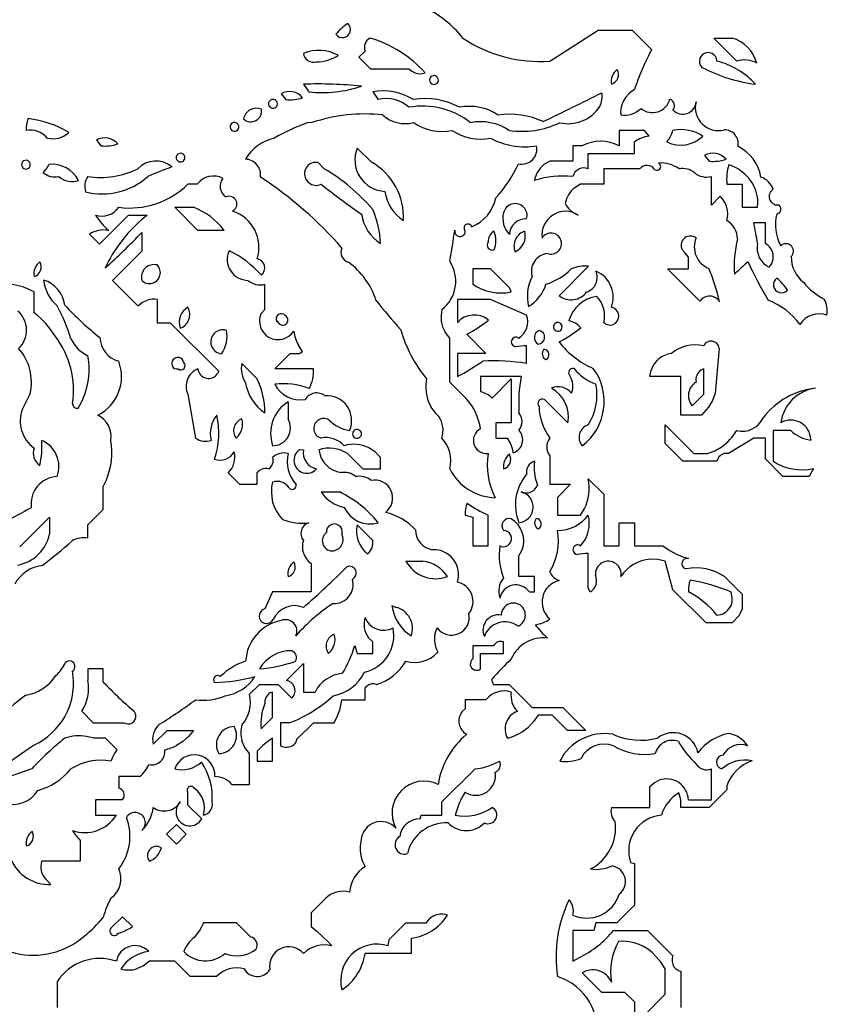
# Model space of a CAD drawing. Extents: x 0.03 to 1.4, y 0.1 to 1.71.
# Tile 6 of 7: x 0.88 to 1.4, y 0.66 to 1.3. Entities that reach past the tile are written whole.
import ezdxf

# ---------------------------------------------------------------- set-up
doc = ezdxf.new("R2010")
doc.units = 0
doc.header["$MEASUREMENT"] = 0
doc.linetypes.add('solid', pattern=[0])
doc.layers.add('1', color=7, linetype='solid')

msp = doc.modelspace()

# ---------------------------------------------------------------- linework, layer by layer
at = {"layer": '1', "color": 3, "linetype": 'solid'}
for p, q in [((1.220118, 1.270158), (1.251614, 1.290158)), ((1.251614, 1.290158), (1.273661, 1.290158)), ((1.273661, 1.290158), (1.286181, 1.277638)), ((1.326614, 1.285158), (1.338701, 1.285158)), ((1.341614, 1.270158), (1.326614, 1.285158)), ((1.100118, 1.276614), (1.096142, 1.272638)), ((1.286181, 1.277638), (1.283977, 1.273228)), ((1.096142, 1.272638), (1.103661, 1.265158)), ((1.28189, 1.26878), (1.279921, 1.264292)), ((1.283977, 1.273228), (1.28189, 1.26878)), ((1.103661, 1.265158), (1.128662, 1.265158)), ((1.128662, 1.265158), (1.130473, 1.263543)), ((1.130473, 1.263543), (1.132599, 1.26248)), ((1.060118, 1.255158), (1.063662, 1.250158)), ((1.04563, 1.248898), (1.048661, 1.245118)), ((1.105118, 1.250118), (1.108662, 1.245118)), ((1.06563, 1.230158), (1.062638, 1.230118)), ((1.265158, 1.225118), (1.265158, 1.215118)), ((1.281614, 1.225118), (1.265158, 1.225118)), ((1.284606, 1.221378), (1.281614, 1.225118)), ((0.92563, 1.218898), (0.928622, 1.215118)), ((1.275157, 1.210118), (1.275157, 1.217638)), ((1.095118, 1.213662), (1.10441, 1.204409)), ((1.235118, 1.215118), (1.235118, 1.205118)), ((1.241181, 1.215118), (1.235118, 1.215118)), ((1.245157, 1.210118), (1.275157, 1.210118)), ((1.245157, 1.200118), (1.245157, 1.210118)), ((1.067008, 1.20437), (1.06937, 1.204409)), ((1.06937, 1.204409), (1.073661, 1.200118)), ((1.220118, 1.205118), (1.216339, 1.202874)), ((1.235118, 1.205118), (1.220118, 1.205118)), ((1.320669, 1.208898), (1.323701, 1.205118)), ((1.255158, 1.200118), (1.255158, 1.190118)), ((1.278661, 1.200118), (1.255158, 1.200118)), ((1.325158, 1.176614), (1.325158, 1.195118)), ((0.991142, 1.190118), (0.985118, 1.190118)), ((1.240158, 1.190118), (1.236339, 1.187874)), ((1.255158, 1.190118), (1.240158, 1.190118)), ((1.335158, 1.190118), (1.345158, 1.190118)), ((1.345158, 1.190118), (1.345158, 1.175118)), ((1.330866, 1.182323), (1.325158, 1.176614)), ((0.976575, 1.175118), (0.988661, 1.175118)), ((0.991575, 1.160118), (0.976575, 1.175118)), ((1.345158, 1.175118), (1.355158, 1.175118)), ((0.927598, 1.151181), (0.946575, 1.170118)), ((0.946575, 1.170118), (0.958661, 1.170118)), ((0.958661, 1.170118), (0.954882, 1.166969)), ((1.360157, 1.165118), (1.352638, 1.165118)), ((1.360157, 1.151575), (1.360157, 1.165118)), ((0.955118, 1.158661), (0.955118, 1.146575)), ((1.008662, 1.160118), (0.991575, 1.160118)), ((0.921142, 1.157638), (0.927598, 1.151181)), ((0.955118, 1.146575), (0.936142, 1.127638)), ((1.306575, 1.147008), (1.305827, 1.148347)), ((1.307638, 1.145866), (1.306575, 1.147008)), ((1.310158, 1.142638), (1.307638, 1.145866)), ((1.310158, 1.135118), (1.310158, 1.142638)), ((1.376929, 1.143086), (1.376929, 1.143347)), ((1.170118, 1.135118), (1.170118, 1.125118)), ((1.181614, 1.135118), (1.170118, 1.135118)), ((1.194095, 1.122638), (1.181614, 1.135118)), ((1.245276, 1.13685), (1.226181, 1.117638)), ((1.296614, 1.135118), (1.310158, 1.135118)), ((1.317638, 1.114095), (1.296614, 1.135118)), ((0.936142, 1.127638), (0.952598, 1.111142)), ((0.885118, 1.106575), (0.885118, 1.120118)), ((1.035118, 1.108662), (1.035118, 1.125118)), ((1.195118, 1.120118), (1.194095, 1.122638)), ((0.955512, 1.113425), (0.958858, 1.114843)), ((0.965118, 1.115118), (0.965118, 1.100118)), ((1.160118, 1.115118), (1.160118, 1.100118)), ((1.181614, 1.115118), (1.160118, 1.115118)), ((1.205118, 1.105118), (1.181614, 1.115118)), ((0.952598, 1.111142), (0.955512, 1.113425)), ((1.032598, 1.106142), (1.035118, 1.108662)), ((1.042756, 1.101024), (1.04437, 1.099409)), ((1.042756, 1.100945), (1.042756, 1.101024)), ((0.965118, 1.100118), (0.973661, 1.100118)), ((0.973661, 1.100118), (1.005118, 1.068661)), ((1.256614, 1.099134), (1.255158, 1.100118)), ((1.382638, 1.099016), (1.382638, 1.099095)), ((1.155118, 1.090118), (1.152126, 1.093976)), ((1.155118, 1.061575), (1.155118, 1.090118)), ((1.166181, 1.092638), (1.178661, 1.080118)), ((1.199488, 1.090512), (1.200118, 1.090118)), ((1.059606, 1.081378), (1.05685, 1.085433)), ((1.205118, 1.073661), (1.205118, 1.085118)), ((1.330158, 1.083661), (1.327638, 1.054095)), ((1.041575, 1.070118), (1.051575, 1.080118)), ((1.051575, 1.080118), (1.057598, 1.080118)), ((1.057598, 1.080118), (1.059606, 1.081378)), ((1.160118, 1.080118), (1.160118, 1.065118)), ((1.178661, 1.080118), (1.160118, 1.080118)), ((1.020118, 1.073661), (1.030118, 1.063662)), ((1.066575, 1.070118), (1.041575, 1.070118)), ((1.285158, 1.065118), (1.285945, 1.069252)), ((1.320158, 1.070118), (1.318386, 1.069252)), ((1.320158, 1.053661), (1.320158, 1.070118)), ((1.005118, 1.068661), (1.004331, 1.067008)), ((1.175118, 1.065118), (1.175118, 1.055118)), ((1.201614, 1.065118), (1.175118, 1.065118)), ((1.182638, 1.051142), (1.195118, 1.063662)), ((1.195118, 1.063662), (1.195118, 1.035118)), ((1.305158, 1.065118), (1.285158, 1.065118)), ((1.305158, 1.040118), (1.305158, 1.065118)), ((1.165866, 1.050866), (1.155118, 1.061575)), ((0.882598, 1.054095), (0.877598, 1.044095)), ((0.985118, 1.053661), (0.990118, 1.025118)), ((1.231851, 1.035), (1.216614, 1.050118)), ((1.312638, 1.046142), (1.320158, 1.053661)), ((1.327638, 1.054095), (1.325788, 1.049528)), ((1.050118, 1.048661), (1.050118, 1.037598)), ((1.323268, 1.045315), (1.318701, 1.040118)), ((1.325788, 1.049528), (1.323268, 1.045315)), ((1.318701, 1.040118), (1.305158, 1.040118)), ((1.185118, 1.035118), (1.185118, 1.025118)), ((1.195118, 1.035118), (1.185118, 1.035118)), ((1.295158, 1.033661), (1.313701, 1.015118)), ((1.295158, 1.021575), (1.295158, 1.033661)), ((1.185118, 1.025118), (1.192638, 1.025118)), ((1.352638, 1.025118), (1.336181, 1.015118)), ((1.360157, 1.025118), (1.352638, 1.025118)), ((1.360157, 1.011575), (1.360157, 1.025118)), ((1.365158, 1.030118), (1.365158, 1.010118)), ((1.376614, 1.030118), (1.365158, 1.030118)), ((1.389646, 1.024227), (1.389646, 1.023858)), ((1.057598, 1.017638), (1.060118, 1.017599)), ((1.106732, 1.016181), (1.102638, 1.018858)), ((1.306614, 1.010118), (1.295158, 1.021575)), ((1.327244, 1.01689), (1.331496, 1.019291)), ((1.088661, 1.015118), (1.098662, 1.005118)), ((1.110118, 1.012599), (1.106732, 1.016181)), ((1.110118, 1.005118), (1.110118, 1.012599)), ((1.220118, 1.013662), (1.220118, 0.995118)), ((1.313701, 1.015118), (1.322638, 1.015118)), ((1.322638, 1.015118), (1.327244, 1.01689)), ((1.336181, 1.015118), (1.334528, 1.015197)), ((1.371614, 1.000118), (1.360157, 1.011575)), ((1.03126, 1.003898), (1.032717, 1.004803)), ((1.098662, 1.005118), (1.110118, 1.005118)), ((1.328701, 1.010118), (1.306614, 1.010118)), ((1.391496, 1.005394), (1.388701, 1.000118)), ((1.011142, 1.002599), (1.018661, 0.995118)), ((1.030118, 1.002599), (1.03126, 1.003898)), ((1.030118, 0.995118), (1.030118, 1.002599)), ((1.245157, 0.998661), (1.255158, 0.988661)), ((1.388701, 1.000118), (1.371614, 1.000118)), ((0.930118, 0.993661), (0.932205, 0.998071)), ((0.930118, 0.978661), (0.930118, 0.993661)), ((1.018661, 0.995118), (1.030118, 0.995118)), ((1.212126, 0.994685), (1.212126, 0.994606)), ((1.220118, 0.995118), (1.233662, 0.995118)), ((1.233662, 0.995118), (1.225118, 0.986575)), ((1.071575, 0.990118), (1.083661, 0.990118)), ((1.225118, 0.986575), (1.225118, 0.975118)), ((1.255158, 0.988661), (1.255158, 0.955118)), ((1.240158, 0.975118), (1.242677, 0.979331)), ((0.875827, 0.95437), (0.895118, 0.973661)), ((0.895118, 0.973661), (0.895118, 0.962598)), ((0.920118, 0.968661), (0.930118, 0.978661)), ((1.165118, 0.975118), (1.170118, 0.973661)), ((1.170118, 0.973661), (1.170118, 0.955118)), ((1.180118, 0.955118), (1.180118, 0.975118)), ((1.225118, 0.975118), (1.240158, 0.975118)), ((0.920118, 0.960079), (0.920118, 0.968661)), ((1.095118, 0.968661), (1.105118, 0.958661)), ((1.265158, 0.970118), (1.275157, 0.970118)), ((1.265158, 0.955118), (1.265158, 0.970118)), ((1.275157, 0.970118), (1.275157, 0.955118)), ((1.085315, 0.963347), (1.085118, 0.962598)), ((1.170118, 0.955118), (1.180118, 0.955118)), ((1.188504, 0.954764), (1.187638, 0.955118)), ((1.239488, 0.955472), (1.240158, 0.955118)), ((1.255158, 0.955118), (1.265158, 0.955118)), ((1.275157, 0.955118), (1.293661, 0.955118)), ((1.293661, 0.955118), (1.297717, 0.952284)), ((1.200118, 0.948622), (1.202205, 0.952441)), ((1.200118, 0.935118), (1.200118, 0.948622)), ((1.245157, 0.927598), (1.245157, 0.950118)), ((1.297717, 0.952284), (1.302008, 0.949882)), ((1.302008, 0.949882), (1.306535, 0.947992)), ((1.306535, 0.947992), (1.310276, 0.946811)), ((1.065118, 0.943622), (1.065118, 0.925118)), ((1.126575, 0.945118), (1.137638, 0.945118)), ((1.126654, 0.945118), (1.126575, 0.945118)), ((1.290354, 0.94626), (1.285473, 0.946417)), ((1.295158, 0.945118), (1.290354, 0.94626)), ((1.300158, 0.926575), (1.295158, 0.945118)), ((1.30937, 0.946929), (1.308504, 0.946811)), ((1.310276, 0.946811), (1.30937, 0.946929)), ((1.210118, 0.935118), (1.200118, 0.935118)), ((1.210118, 0.925118), (1.210118, 0.935118)), ((1.333701, 0.935079), (1.345158, 0.923622)), ((1.09189, 0.933425), (1.09189, 0.933347)), ((1.040118, 0.925118), (1.035118, 0.914055)), ((1.065118, 0.925118), (1.040118, 0.925118)), ((1.20689, 0.925118), (1.210118, 0.925118)), ((1.246378, 0.925118), (1.245157, 0.927598)), ((1.321614, 0.905118), (1.300158, 0.926575)), ((1.345158, 0.923622), (1.345158, 0.914055)), ((1.117638, 0.916339), (1.120118, 0.915118)), ((1.033937, 0.913622), (1.032913, 0.912913)), ((1.035118, 0.914055), (1.033937, 0.913622)), ((1.343228, 0.909921), (1.338701, 0.905118)), ((1.345158, 0.914055), (1.343228, 0.909921)), ((1.338701, 0.905118), (1.321614, 0.905118)), ((1.093425, 0.890236), (1.095118, 0.885118)), ((1.105118, 0.892598), (1.102441, 0.895354)), ((1.105118, 0.885118), (1.105118, 0.892598)), ((1.170118, 0.890118), (1.170118, 0.881575)), ((1.183661, 0.890118), (1.170118, 0.890118)), ((1.190118, 0.885118), (1.190118, 0.892598)), ((1.095118, 0.885118), (1.105118, 0.885118)), ((1.175118, 0.885118), (1.190118, 0.885118)), ((1.175118, 0.875079), (1.175118, 0.885118)), ((1.049095, 0.867598), (1.060118, 0.878622)), ((1.060118, 0.878622), (1.060118, 0.860079)), ((0.920118, 0.875079), (0.920118, 0.867598)), ((0.930118, 0.875079), (0.920118, 0.875079)), ((0.930118, 0.866575), (0.930118, 0.875079)), ((1.025118, 0.858622), (1.031575, 0.865079)), ((1.031575, 0.865079), (1.043661, 0.865079)), ((1.043661, 0.865079), (1.052598, 0.856142)), ((1.183661, 0.865079), (1.193662, 0.865079)), ((1.193662, 0.865079), (1.208661, 0.850079)), ((1.040118, 0.860079), (1.038504, 0.859449)), ((1.040118, 0.843622), (1.040118, 0.860079)), ((1.060118, 0.860079), (1.067638, 0.860079)), ((1.100118, 0.862598), (1.10126, 0.863858)), ((1.100118, 0.855079), (1.100118, 0.862598)), ((1.052598, 0.856142), (1.053701, 0.85748)), ((1.083898, 0.849173), (1.085118, 0.855079)), ((1.085118, 0.855079), (1.100118, 0.855079)), ((1.165118, 0.855079), (1.165118, 0.849055)), ((1.178661, 0.855079), (1.165118, 0.855079)), ((0.916142, 0.847598), (0.923622, 0.840079)), ((1.082283, 0.844528), (1.083898, 0.849173)), ((1.165118, 0.849055), (1.163268, 0.847323)), ((1.208661, 0.850079), (1.228662, 0.850079)), ((1.212638, 0.845079), (1.209843, 0.841063)), ((1.221614, 0.845079), (1.212638, 0.845079)), ((1.231614, 0.835079), (1.221614, 0.845079)), ((1.228662, 0.850079), (1.243662, 0.835079)), ((0.923622, 0.840079), (0.943622, 0.840079)), ((0.943622, 0.840079), (0.944843, 0.839567)), ((0.944843, 0.839567), (0.946102, 0.839331)), ((1.032598, 0.836142), (1.040118, 0.843622)), ((1.045118, 0.840079), (1.045118, 0.825079)), ((1.051142, 0.840079), (1.045118, 0.840079)), ((1.055866, 0.82937), (1.066575, 0.840079)), ((1.066575, 0.840079), (1.080118, 0.840079)), ((1.080118, 0.840079), (1.082283, 0.844528)), ((0.962598, 0.826142), (0.971575, 0.835079)), ((0.971575, 0.835079), (0.988661, 0.835079)), ((0.988661, 0.835079), (0.985551, 0.83126)), ((1.243662, 0.835079), (1.231614, 0.835079)), ((0.884055, 0.825079), (0.888465, 0.827284)), ((0.924055, 0.830079), (0.919291, 0.83126)), ((0.931575, 0.830079), (0.924055, 0.830079)), ((0.939055, 0.822598), (0.931575, 0.830079)), ((0.98189, 0.827992), (0.977756, 0.825354)), ((0.985551, 0.83126), (0.98189, 0.827992)), ((1.022087, 0.823976), (1.020158, 0.828465)), ((1.040118, 0.815079), (1.040118, 0.830079)), ((0.855079, 0.805079), (0.884055, 0.825079)), ((1.025118, 0.820079), (1.022087, 0.823976)), ((1.025118, 0.800079), (1.025118, 0.820079)), ((1.030118, 0.821575), (1.030118, 0.815079)), ((1.030118, 0.815079), (1.040118, 0.815079)), ((1.181181, 0.812244), (1.187638, 0.815079)), ((1.240433, 0.816929), (1.240433, 0.81685)), ((0.883622, 0.810079), (0.855079, 0.800079)), ((1.150118, 0.788622), (1.171614, 0.810079)), ((1.171614, 0.810079), (1.176457, 0.810906)), ((1.176457, 0.810906), (1.181181, 0.812244)), ((1.325158, 0.790079), (1.325158, 0.810079)), ((0.940118, 0.805079), (0.940118, 0.797598)), ((0.953662, 0.805079), (0.940118, 0.805079)), ((1.013662, 0.800079), (1.025118, 0.800079)), ((1.285158, 0.798622), (1.287913, 0.801102)), ((1.287913, 0.801102), (1.291181, 0.802795)), ((0.984724, 0.796299), (0.984803, 0.796929)), ((0.984843, 0.795669), (0.984724, 0.796299)), ((0.984803, 0.796929), (0.985, 0.79752)), ((0.985118, 0.795079), (0.984843, 0.795669)), ((0.985, 0.79752), (0.985354, 0.798032)), ((0.985118, 0.786535), (0.985118, 0.795079)), ((1.285158, 0.785079), (1.285158, 0.798622)), ((1.305158, 0.789921), (1.303898, 0.794567)), ((1.335158, 0.796535), (1.323701, 0.785079)), ((1.335158, 0.799016), (1.335158, 0.796535)), ((0.925118, 0.790079), (0.925118, 0.780079)), ((0.942599, 0.790079), (0.925118, 0.790079)), ((1.150118, 0.780079), (1.150118, 0.788622)), ((1.305158, 0.785079), (1.305158, 0.789921)), ((1.310158, 0.790079), (1.325158, 0.790079)), ((0.994095, 0.777599), (0.985118, 0.786535)), ((1.260158, 0.785079), (1.285158, 0.785079)), ((1.323701, 0.785079), (1.305158, 0.785079)), ((0.925118, 0.780079), (0.938622, 0.780079)), ((1.135866, 0.777559), (1.136575, 0.780079)), ((1.136575, 0.780079), (1.150118, 0.780079)), ((0.977598, 0.774055), (0.971142, 0.767599)), ((0.984055, 0.767599), (0.977598, 0.774055)), ((0.915118, 0.763622), (0.915118, 0.750079)), ((0.971142, 0.767599), (0.977598, 0.761102)), ((0.977598, 0.761102), (0.984055, 0.767599)), ((0.915118, 0.750079), (0.890118, 0.750079)), ((1.272638, 0.74937), (1.275157, 0.748622)), ((1.275157, 0.748622), (1.275157, 0.721536)), ((0.892756, 0.738543), (0.896142, 0.735079)), ((1.07437, 0.725787), (1.065118, 0.716535)), ((1.275157, 0.721536), (1.263661, 0.710079)), ((0.942599, 0.714055), (0.935118, 0.706535)), ((0.949055, 0.707599), (0.942599, 0.714055)), ((1.065118, 0.716535), (1.065118, 0.707599)), ((1.140118, 0.710079), (1.14185, 0.712402)), ((0.993032, 0.70563), (0.98937, 0.700827)), ((0.995118, 0.710079), (0.993032, 0.70563)), ((1.016575, 0.710079), (0.995118, 0.710079)), ((1.025866, 0.700827), (1.016575, 0.710079)), ((1.065118, 0.707599), (1.068937, 0.704449)), ((1.068937, 0.704449), (1.072598, 0.701181)), ((1.115866, 0.699331), (1.126575, 0.710079)), ((1.126575, 0.710079), (1.140118, 0.710079)), ((1.235118, 0.705079), (1.235118, 0.685079)), ((1.248662, 0.705079), (1.235118, 0.705079)), ((1.250158, 0.710079), (1.248662, 0.705079)), ((1.263661, 0.710079), (1.250158, 0.710079)), ((1.261614, 0.705079), (1.283662, 0.705079)), ((1.283662, 0.705079), (1.300158, 0.688622)), ((1.072598, 0.701181), (1.076102, 0.697756)), ((1.076102, 0.697756), (1.078661, 0.695079)), ((1.115118, 0.695079), (1.115866, 0.699331)), ((1.130118, 0.700079), (1.130118, 0.690079)), ((0.960118, 0.685079), (0.956221, 0.682047)), ((0.976575, 0.685079), (0.960118, 0.685079)), ((0.986575, 0.675079), (0.976575, 0.685079)), ((1.130118, 0.690079), (1.100118, 0.690079)), ((1.235118, 0.685079), (1.239409, 0.68748)), ((1.29248, 0.684213), (1.289331, 0.687992)), ((1.299606, 0.686811), (1.299528, 0.684921)), ((1.299528, 0.684921), (1.299961, 0.68311)), ((1.300158, 0.688622), (1.299606, 0.686811)), ((0.956221, 0.682047), (0.951732, 0.680118)), ((1.295158, 0.680079), (1.29248, 0.684213)), ((1.295158, 0.663622), (1.295158, 0.680079)), ((1.305158, 0.678622), (1.305158, 0.655079)), ((1.003662, 0.675079), (0.986575, 0.675079)), ((1.241181, 0.677559), (1.253662, 0.665079)), ((0.900118, 0.671693), (0.900118, 0.671535)), ((0.900118, 0.671535), (0.900118, 0.655079)), ((1.253662, 0.665079), (1.268661, 0.665079)), ((1.268661, 0.665079), (1.275157, 0.658622)), ((1.281614, 0.650079), (1.295158, 0.663622)), ((1.275157, 0.658622), (1.275157, 0.641535))]:
    msp.add_line(p, q, dxfattribs=at)
for centre, radius, start, end in [((1.106698, 1.239579), 0.072954, 38.664967, 64.01547), ((1.08545, 1.290647), 0.005255, 214.92951, 409.570245), ((1.119269, 1.253407), 0.051239, 126.406502, 138.082775), ((1.10664, 1.279032), 0.006955, 118.260614, 200.337938), ((1.081958, 1.211572), 0.076631, 41.789003, 73.792821), ((1.213514, 1.359047), 0.089134, 235.992598, 274.24899), ((1.33176, 1.262403), 0.023789, 15.842381, 73.036784), ((1.07023, 1.251305), 0.025871, 60.841884, 113.00771), ((1.066753, 1.276104), 0.006702, 188.116387, 285.49757), ((1.068667, 1.295375), 0.025729, 269.725591, 303.412559), ((1.323018, 1.270041), 0.005671, 29.512264, 224.54934), ((1.322615, 1.269901), 0.006091, 2.41718, 28.799096), ((1.316334, 1.221212), 0.050484, 42.253056, 75.819813), ((1.346614, 1.253848), 0.017059, 61.912707, 107.043985), ((1.135638, 1.271149), 0.009186, 250.675729, 292.102175), ((1.269711, 1.256841), 0.0097, 126.817912, 189.992633), ((1.258334, 1.261344), 0.00645, 286.424174, 390.386927), ((1.411765, 1.207513), 0.143549, 156.700959, 162.108375), ((1.367405, 1.359529), 0.105268, 242.609593, 262.519823), ((1.069154, 0.96047), 0.294826, 84.417354, 91.756184), ((1.1449, 1.257867), 0.002837, 53.814883, 242.347543), ((1.14496, 1.25783), 0.002833, 240.919869, 415.242252), ((1.051079, 1.2391), 0.011211, 40.47971, 119.080523), ((1.072364, 1.328638), 0.078961, 263.672841, 288.819067), ((1.111946, 1.213751), 0.037002, 57.962385, 100.633483), ((0.29316, 3.147353), 2.127078, 295.708331, 296.850895), ((1.240158, 1.247067), 0.013972, 332.566938, 370.470782), ((1.283412, 1.236436), 0.017278, 118.537796, 184.241682), ((1.040272, 1.242467), 0.002816, 60.622191, 235.11373), ((1.040383, 1.242398), 0.002825, 232.451828, 423.282655), ((1.051509, 1.269307), 0.024316, 263.27527, 289.451215), ((1.113891, 1.223705), 0.02208, 48.013795, 103.699518), ((1.139309, 1.199022), 0.04674, 61.55083, 99.524425), ((1.286892, 1.248277), 0.011602, 229.842368, 346.007971), ((1.296588, 1.241202), 0.004547, -38.276127, 69.913891), ((1.306502, 1.244311), 0.008681, 223.042915, 355.682333), ((1.329565, 1.239855), 0.014902, 165.201294, 285.169892), ((1.029636, 1.230821), 0.008687, 68.397801, 167.923145), ((1.025962, 1.237684), 0.006979, 226.311392, 370.024242), ((1.099999, 1.127933), 0.107847, 83.83825, 108.583216), ((1.126279, 1.251475), 0.021966, 227.978344, 283.951127), ((1.137584, 1.19081), 0.050109, 51.670118, 100.257253), ((1.16806, 1.207397), 0.033357, 56.204544, 101.210392), ((1.19406, 1.184031), 0.051627, 65.015608, 98.292682), ((1.232101, 1.25385), 0.024358, 256.981715, 327.129759), ((1.268618, 1.250279), 0.015316, 260.844597, 314.793211), ((0.897626, 1.226214), 0.017582, 157.880314, 183.574677), ((0.872198, 1.16226), 0.071165, 59.949206, 82.620171), ((1.015277, 1.227446), 0.002833, 60.918403, 235.240444), ((1.015362, 1.227392), 0.00284, 233.212219, 422.945476), ((1.114208, 1.091158), 0.148221, 110.360721, 119.535096), ((1.150053, 1.257548), 0.033041, 235.995211, 281.383904), ((1.175202, 1.197603), 0.033167, 56.181199, 101.373456), ((1.202102, 1.281021), 0.056497, 261.408278, 295.713597), ((0.882499, 1.210832), 0.01449, 39.856053, 99.615652), ((0.897407, 1.234614), 0.014981, 255.367987, 314.113085), ((1.175072, 1.252591), 0.033087, 236.010702, 281.404286), ((1.281054, 1.230476), 0.019841, 319.67847, 344.332567), ((1.305256, 1.19904), 0.026572, 57.210293, 101.061292), ((1.333679, 1.216663), 0.008812, -12.445554, 91.39067), ((0.931079, 1.2091), 0.011211, 40.48024, 119.080998), ((0.931286, 1.240408), 0.02543, 263.988041, 289.099679), ((1.048203, 1.190837), 0.03012, 103.558556, 148.938507), ((1.203884, 1.260917), 0.046447, 241.349177, 279.580215), ((1.253173, 1.192136), 0.025919, 62.459218, 117.559512), ((1.286854, 1.201894), 0.019613, 96.580217, 126.609946), ((1.305261, 1.236146), 0.020615, 243.866249, 314.24682), ((0.980277, 1.207446), 0.002833, 60.918403, 235.240444), ((0.980337, 1.207408), 0.002837, 233.810079, 422.347138), ((1.113979, 1.205888), 0.0204, 157.601144, 267.22719), ((1.201831, 1.21313), 0.009984, 258.513672, 371.488491), ((1.326118, 1.1991), 0.011211, 40.48024, 119.080998), ((1.330503, 1.190303), 0.02715, 9.456031, 64.283227), ((0.879853, 1.202878), 0.002825, 52.451837, 243.284358), ((0.879936, 1.202826), 0.002818, 241.29583, 414.442109), ((0.964247, 1.18914), 0.016034, 49.753068, 136.595515), ((1.02216, 1.196196), 0.010185, -8.08191, 88.641765), ((1.068367, 1.196948), 0.007546, 100.379616, 295.155505), ((1.08398, 1.168645), 0.041188, -2.825916, 60.264228), ((1.111664, 1.24595), 0.097931, 318.595376, 334.21245), ((1.289779, 1.201623), 0.002443, -131.827555, 68.612051), ((1.292346, 1.18412), 0.019849, 53.708212, 94.845141), ((1.326345, 1.230309), 0.02533, 264.007958, 289.129814), ((0.880931, 1.208346), 0.014796, 313.637823, 338.786918), ((0.898697, 1.206519), 0.01166, 229.612682, 282.102423), ((0.896678, 1.183417), 0.019672, 27.951234, 95.697948), ((0.928365, 1.249544), 0.055047, 261.383898, 296.118972), ((1.062734, 0.958508), 0.258365, 109.943783, 113.65876), ((1.013668, 1.096857), 0.119424, 40.025049, 59.843727), ((1.227316, 1.189195), 0.017539, 128.74673, 168.679086), ((1.242226, 1.193425), 0.007307, 66.346593, 166.604023), ((1.283294, 1.196587), 0.005824, 33.515513, 142.682734), ((1.306442, 1.188184), 0.012163, 51.011036, 101.129362), ((1.322118, 1.207242), 0.012499, 230.06371, 284.073141), ((1.367604, 1.193324), 0.032604, 163.040604, 185.642967), ((1.327524, 1.17617), 0.028109, 43.150215, 71.555534), ((0.909765, 1.205157), 0.013234, 229.338874, 288.916107), ((0.929322, 1.188629), 0.011261, 144.815228, 198.167458), ((0.929304, 1.228539), 0.044715, 256.179168, 311.708834), ((1.001644, 1.182487), 0.012982, 61.518619, 143.995974), ((1.014166, 1.18877), 0.008147, 140.996053, 237.624358), ((0.892607, 0.981246), 0.255124, 41.011652, 56.816092), ((1.228691, 1.13267), 0.062778, 84.123502, 107.208268), ((1.331055, 1.178037), 0.024279, 353.094771, 405.63388), ((1.35322, 1.182667), 0.012761, 19.136295, 71.431348), ((0.947092, 1.229197), 0.054527, 262.652018, 314.217962), ((1.440239, 1.659252), 0.596657, 231.838303, 234.997849), ((1.139499, 1.189181), 0.02676, 187.881637, 237.492754), ((1.247316, 1.174195), 0.017539, 128.74673, 168.679086), ((1.368105, 1.182138), 0.005496, 120.97825, 273.755362), ((1.011817, 1.177203), 0.005101, 296.513757, 473.252852), ((1.159915, 1.186494), 0.025757, 291.441932, 348.09664), ((1.243726, 1.184485), 0.015233, 206.710553, 250.582343), ((1.319537, 1.170788), 0.016168, 345.041841, 405.51721), ((0.929226, 1.182795), 0.013326, 252.04665, 324.823388), ((0.973, 1.133403), 0.044559, 36.838192, 69.421838), ((1.006398, 1.149003), 0.024856, 342.610485, 431.962692), ((1.055377, 1.150792), 0.054747, 0.820198, 24.69172), ((1.204497, 1.167829), 0.014869, 165.25267, 224.530687), ((1.197651, 1.169749), 0.00776, 344.21241, 526.092753), ((1.230379, 1.157142), 0.015394, 57.449582, 187.547132), ((1.367263, 1.1739), 0.003005, -85.099936, 66.428016), ((0.961849, 1.192738), 0.043137, 211.62583, 229.129402), ((1.017291, 1.095571), 0.094829, 131.156776, 155.011413), ((1.124639, 1.174224), 0.026904, 187.93035, 237.334949), ((1.204643, 1.156891), 0.010757, 87.46659, 177.28077), ((1.327384, 1.154077), 0.014751, 2.055571, 58.199463), ((1.006561, 1.093726), 0.353364, 9.422174, 11.655957), ((1.396461, 1.164017), 0.02975, 166.611769, 207.852161), ((0.930389, 1.143748), 0.016687, 78.827555, 123.652621), ((0.561772, 1.54099), 0.54854, 312.355479, 315.813832), ((0.64732, 1.233778), 0.516363, 349.549602, 351.816306), ((1.161818, 1.159561), 0.003467, 168.110517, 363.998608), ((1.167017, 1.161689), 0.002567, 40.216796, 227.291839), ((1.166948, 1.161988), 0.002442, 12.589169, 33.814675), ((1.187318, 1.153242), 0.007225, 118.255027, 184.799436), ((1.169661, 1.153504), 0.01549, 336.798896, 383.201111), ((1.206903, 1.150033), 0.010034, 107.427954, 202.5746), ((1.192782, 1.156617), 0.011511, 294.953441, 375.049355), ((1.220947, 1.151575), 0.006822, -46.649632, 148.706646), ((1.182915, 1.150675), 0.003417, 144.930098, 286.71208), ((1.311388, 1.150498), 0.005963, 50.792333, 201.146858), ((1.329, 1.149342), 0.015, 157.351549, 248.018191), ((1.408705, 1.137316), 0.068788, 165.442157, 184.787612), ((1.02425, 1.141231), 0.013594, 155.401714, 269.343565), ((0.985311, 1.090449), 0.062386, 40.713456, 64.783654), ((1.091212, 1.145859), 0.006707, 155.299732, 254.064794), ((1.220924, 1.151556), 0.006824, 250.637118, 313.59647), ((1.368696, 1.148639), 0.013853, 167.767041, 244.065943), ((1.355427, 1.142916), 0.009867, 316.953426, 421.352731), ((1.373541, 1.1466), 0.004881, -46.047756, 133.886147), ((0.894785, 1.131789), 0.00981, 127.166115, 189.805787), ((0.883247, 1.136337), 0.006494, 286.745056, 390.226684), ((1.029329, 1.135876), 0.005753, 304.626574, 442.119183), ((1.060777, 1.099868), 0.048796, 17.77374, 54.128279), ((1.1356, 1.127095), 0.023464, 308.224581, 393.712273), ((1.219913, 1.133451), 0.011734, 96.120856, 196.498443), ((1.392994, 1.082848), 0.071874, 127.843984, 137.317084), ((1.626995, 1.269894), 0.307104, 205.10288, 210.331974), ((1.398294, 1.143033), 0.021367, 179.159769, 232.062244), ((0.96307, 1.129686), 0.008211, 75.553859, 194.445582), ((0.960118, 1.132638), 0.007071, -135.000007, 44.999998), ((1.206274, 1.162361), 0.038938, 286.968868, 315.601468), ((1.243402, 1.111996), 0.024925, 85.688347, 111.92549), ((1.241032, 1.129618), 0.009981, 287.869524, 383.896738), ((1.242818, 1.116648), 0.018529, -20.636891, 66.663657), ((1.212217, 1.08759), 0.121028, 12.459399, 23.28545), ((0.885769, 1.109146), 0.019501, 7.155548, 73.404128), ((0.917701, 1.131044), 0.026557, 186.942032, 228.541446), ((1.032099, 1.137279), 0.01253, 230.300527, 283.944897), ((1.233655, 1.117312), 0.028083, 152.869824, 193.764609), ((1.370666, 1.124804), 0.005251, 125.214989, 319.272562), ((1.33342, 1.090979), 0.051221, 36.404276, 48.084347), ((0.864696, 1.083808), 0.04166, 60.644874, 82.575583), ((1.188652, 1.152785), 0.033301, 236.183051, 281.197341), ((1.192716, 1.132868), 0.026099, 301.565802, 342.727264), ((1.233917, 1.127697), 0.01269, 232.438741, 323.327092), ((1.417156, 1.152049), 0.041147, 218.952669, 242.859271), ((0.962578, 1.101586), 0.013769, 79.368318, 105.673436), ((1.384495, 1.329341), 0.350587, 217.737893, 221.850414), ((1.253595, 1.095316), 0.022006, 97.640525, 164.008852), ((1.237863, 1.104651), 0.017878, 345.314366, 404.251023), ((1.323893, 1.109922), 0.007519, 30.171924, 146.292885), ((1.34456, 1.070401), 0.047679, 36.999978, 68.635485), ((1.384973, 1.10782), 0.015423, -10.088343, 29.580596), ((0.863786, 1.095352), 0.016482, -46.752416, 48.603527), ((0.798248, 1.055653), 0.116002, 17.080536, 28.577312), ((1.049131, 1.244505), 0.195985, 222.70817, 231.807495), ((0.990465, 1.100449), 0.011049, 118.944514, 200.528425), ((0.976754, 1.105512), 0.009549, -69.369986, 28.842793), ((1.168864, 1.103745), 0.01938, 165.303709, 210.267947), ((1.259114, 1.104391), 0.005821, -115.428059, 79.66997), ((0.853666, 1.064414), 0.0526, 30.439793, 53.276978), ((1.043703, 1.101249), 0.012135, 156.222204, 326.811247), ((1.045753, 1.102578), 0.003413, 41.561213, 208.598393), ((1.046698, 1.101866), 0.003384, 226.538387, 421.605994), ((1.171076, 1.090753), 0.014415, 50.341998, 139.481711), ((1.128239, 1.166075), 0.082659, 297.323916, 309.015708), ((1.192672, 1.100934), 0.013131, 304.54707, 378.583445), ((1.230322, 1.088668), 0.012885, 39.42111, 80.533285), ((1.395258, 1.090985), 0.014959, 70.879509, 147.527954), ((1.007703, 1.087726), 0.007777, 71.904311, 263.417556), ((0.991938, 1.091174), 0.018603, -36.917709, 12.23962), ((1.07879, 1.097664), 0.025118, 186.992155, 209.138999), ((1.208583, 1.120115), 0.088738, 196.149659, 219.507906), ((1.215113, 1.090455), 0.004973, 110.322834, 240.149417), ((1.212259, 1.090693), 0.004567, 274.752064, 435.720184), ((1.225278, 1.097424), 0.002816, 60.770153, 234.962148), ((1.225366, 1.097369), 0.002823, 232.874398, 422.85973), ((1.188239, 1.161075), 0.082659, 297.323916, 309.015708), ((0.853846, 1.056375), 0.056952, 351.135353, 397.522515), ((0.929745, 1.099204), 0.022687, 204.69969, 244.89091), ((0.944359, 1.090975), 0.016414, 181.753895, 255.026068), ((1.198272, 1.087627), 0.00313, 67.136784, 261.970594), ((1.324935, 1.082864), 0.005283, 8.676335, 154.739698), ((0.850709, 1.06149), 0.032735, -13.055569, 41.888915), ((1.20679, 1.019297), 0.065842, 91.454812, 97.816952), ((1.219602, 1.079976), 0.004308, 138.438864, 242.881397), ((1.216148, 1.079327), 0.003516, 295.068653, 446.251475), ((1.2708, 1.122292), 0.056495, 217.835619, 246.625587), ((1.31462, 1.06158), 0.02418, 76.761412, 129.946412), ((0.871785, 1.069943), 0.049114, -31.05615, 10.225219), ((0.978484, 1.073681), 0.0039, 10.171946, 205.409011), ((1.183594, 0.932097), 0.143191, 81.354783, 92.794076), ((1.301211, 1.064168), 0.01609, 97.55814, 161.57934), ((0.914053, 1.065084), 0.02793, 296.63629, 381.055653), ((0.977884, 1.073164), 0.003143, 201.575439, 284.323515), ((0.980451, 1.072279), 0.002806, 230.365806, 408.170329), ((0.995977, 1.058896), 0.012055, 111.419653, 205.735775), ((0.998516, 1.070873), 0.006982, 186.205232, 326.389059), ((1.036886, 1.070274), 0.017106, 168.577596, 213.363375), ((1.044501, 1.068185), 0.022158, 330.878406, 365.00449), ((1.090219, 1.19903), 0.151057, 297.563502, 304.885311), ((1.235237, 1.067601), 0.002871, 76.538711, 223.362137), ((1.261992, 1.091554), 0.033589, 219.046998, 249.370234), ((1.219386, 1.048912), 0.036113, -52.87664, 36.578723), ((1.32242, 1.063038), 0.007409, 122.993921, 191.390568), ((0.980063, 1.040721), 0.055061, 0.888903, 24.622646), ((1.165099, 1.058211), 0.025568, 167.692031, 228.124459), ((1.293409, 1.047466), 0.093476, 169.114763, 183.613298), ((1.223057, 1.05891), 0.012125, -22.589584, 33.65739), ((1.050698, 1.065394), 0.028462, 189.154019, 236.811401), ((1.047169, 1.01325), 0.047201, 69.293065, 96.806006), ((1.058255, 1.068613), 0.018719, 206.988931, 278.870941), ((1.225564, 1.047519), 0.010991, 37.776216, 113.503076), ((1.210784, 1.038872), 0.02142, -10.413819, 60.959992), ((1.213791, 1.05329), 0.037002, 327.962352, 370.633655), ((1.320457, 1.052787), 0.010262, 121.09226, 220.362755), ((1.398745, 1.007232), 0.050735, 96.913243, 142.117303), ((1.396362, 1.031394), 0.026468, 98.08946, 171.910534), ((1.068695, 1.045733), 0.008734, 51.819088, 149.863592), ((1.075318, 1.03652), 0.016125, 336.610328, 454.350864), ((1.138575, 1.026033), 0.036898, 7.958676, 42.300413), ((1.172828, 1.041689), 0.013623, 43.938658, 80.321693), ((1.215235, 1.047601), 0.00287, 61.287001, 223.381583), ((0.897976, 1.036291), 0.021821, 159.046651, 233.895587), ((0.913278, 1.047714), 0.003162, 182.113682, 280.58663), ((1.06306, 1.028104), 0.024292, 122.192077, 199.192659), ((1.250492, 1.046877), 0.037363, 181.91213, 215.61631), ((0.919055, 1.025768), 0.016201, 352.527646, 422.343477), ((1.019156, 1.027988), 0.019523, 141.58794, 192.803714), ((0.952491, 1.028315), 0.052706, -18.744162, 12.940949), ((1.022842, 1.029982), 0.00809, 109.680018, 216.954784), ((1.008832, 1.03418), 0.011792, -50.216034, 16.85085), ((1.04, 1.031786), 0.011668, -89.422199, 29.876781), ((1.073339, 1.031368), 0.006494, 58.905915, 254.235979), ((1.093447, 1.053316), 0.023435, 224.365308, 261.83426), ((1.133909, 1.029894), 0.016899, -16.416787, 33.305563), ((1.192904, 1.035846), 0.009212, 321.548504, 398.451489), ((1.345384, 1.044117), 0.014498, 254.929762, 336.715246), ((1.376652, 1.023857), 0.012999, 1.631568, 119.972068), ((1.094871, 1.027867), 0.002823, 52.874403, 242.859708), ((1.178993, 1.023559), 0.008515, 117.067735, 277.592412), ((1.247476, 1.025625), 0.008364, 106.091047, 221.183928), ((0.996538, 1.034134), 0.011067, 234.547193, 288.876823), ((1.0748, 1.009794), 0.01566, 41.245187, 101.884788), ((1.094986, 1.027795), 0.002815, 240.106858, 415.625713), ((1.133874, 1.010432), 0.021899, -14.043077, 42.11581), ((1.176538, 1.01329), 0.019978, 6.724956, 36.302664), ((1.19378, 1.024027), 0.00879, 287.18992, 403.860083), ((1.227522, 1.01939), 0.009361, 142.271338, 217.728652), ((1.313652, 1.046109), 0.032212, 303.639529, 330.236132), ((1.392153, 1.045772), 0.022056, 225.210998, 263.472607), ((0.894398, 1.015493), 0.009806, 161.149093, 235.601139), ((0.835273, 1.019732), 0.054986, 347.041283, 364.097681), ((0.882779, 1.006649), 0.018529, -20.637246, 66.663896), ((0.888129, 1.01605), 0.047602, 337.809108, 369.201074), ((1.062357, 1.010695), 0.008417, 124.421444, 318.5059), ((1.070729, 1.015698), 0.01078, 169.844757, 258.941276), ((1.076669, 0.996018), 0.022553, 57.876492, 106.886143), ((1.087077, 1.01957), 0.017073, 186.631606, 261.681103), ((1.093033, 0.999429), 0.021674, 63.695066, 107.335887), ((1.005941, 1.021283), 0.010519, 250.334056, 330.742164), ((1.001885, 1.012672), 0.013681, -47.417511, 14.692596), ((1.033919, 1.010522), 0.006538, 304.250066, 378.51916), ((1.047469, 1.004528), 0.010916, 75.955614, 132.32859), ((1.072028, 1.01008), 0.022482, 167.05095, 222.127201), ((1.227112, 1.007736), 0.04757, 171.072746, 206.678751), ((1.199932, 1.006706), 0.009942, 127.373302, 189.187668), ((1.188323, 1.01133), 0.006466, 286.116761, 390.445496), ((1.334876, 1.008916), 0.006291, 93.170952, 168.981742), ((1.035542, 0.998995), 0.006459, 71.437239, 115.945384), ((1.185803, 1.020831), 0.034474, 207.116047, 268.010852), ((1.212551, 1.002959), 0.007561, 108.771097, 190.550981), ((1.241524, 1.006298), 0.031637, 173.06391, 201.68714), ((1.384004, 1.039407), 0.034829, 237.2399, 282.421612), ((0.900937, 0.982361), 0.017776, 92.641346, 188.274875), ((1.086656, 0.991539), 0.011326, 48.943298, 100.425859), ((1.096442, 0.988146), 0.012162, 51.009584, 101.130315), ((1.228088, 0.981798), 0.03031, 139.271874, 202.665161), ((1.216341, 0.992534), 0.02946, 333.372845, 372.003904), ((1.064848, 0.990086), 0.025567, 165.297285, 224.253709), ((1.042931, 0.987374), 0.009621, 34.013662, 106.996891), ((1.052903, 0.994328), 0.002542, -141.805241, 15.337372), ((1.106475, 0.986223), 0.011622, 306.245028, 461.821274), ((1.204721, 0.997348), 0.00787, 246.746649, 340.213942), ((1.091032, 1.003054), 0.023365, 213.617462, 259.002057), ((1.051698, 0.924539), 0.072954, 38.665021, 64.015251), ((1.199119, 0.980249), 0.01018, 275.635262, 435.808881), ((1.367936, 0.057488), 1.04187, 117.717682, 119.962065), ((1.103314, 0.987699), 0.018376, 204.364608, 286.917013), ((1.182666, 0.976214), 0.017582, 157.880314, 183.574677), ((1.212127, 1.048205), 0.079788, 235.014013, 246.348777), ((1.10479, 0.939517), 0.038301, 42.581489, 77.091631), ((1.193857, 0.968102), 0.004783, 74.711273, 218.595642), ((1.214602, 0.969977), 0.004308, 138.441596, 242.878884), ((1.211139, 0.969325), 0.003518, 295.211267, 446.109188), ((1.225222, 0.98999), 0.024872, 269.761781, 323.27829), ((1.223913, 0.969804), 0.021899, 317.883943, 374.044033), ((1.059317, 1.00516), 0.03531, 248.779013, 277.068), ((1.065751, 0.963196), 0.007231, 106.793962, 218.834835), ((1.080237, 0.964169), 0.005144, -9.196727, 185.65659), ((1.11284, 0.964479), 0.018208, 166.720403, 232.876994), ((1.186387, 0.958289), 0.016864, 339.712163, 418.818437), ((0.870267, 0.967617), 0.025353, 279.313886, 348.582638), ((0.917398, 0.944701), 0.015617, 79.968528, 119.098172), ((1.078851, 0.958346), 0.006496, 125.078727, 269.368099), ((1.078472, 0.959275), 0.007431, -87.627712, 26.567382), ((1.145631, 0.965108), 0.012643, 178.519309, 263.021596), ((1.190005, 0.959833), 0.005287, -106.499171, 88.777508), ((1.188142, 0.958171), 0.037623, -31.798455, 10.640427), ((0.702991, 1.186967), 0.308284, 307.455583, 312.132743), ((1.072655, 0.954479), 0.013216, 161.549916, 235.229741), ((1.09633, 0.956998), 0.008944, -51.887274, 10.718233), ((1.230662, 0.949507), 0.043388, 172.569374, 200.862623), ((1.238263, 0.952611), 0.003113, 66.816175, 262.096843), ((1.144743, 0.936435), 0.016137, 342.323726, 452.303453), ((1.246768, 0.88445), 0.065688, 91.404829, 97.816146), ((0.892811, 0.919595), 0.022769, 95.893906, 152.585716), ((1.060023, 0.936695), 0.01003, 127.92652, 189.044644), ((1.04827, 0.941328), 0.006479, 286.57452, 390.397972), ((0.705264, 1.323729), 0.541188, 310.972366, 315.066555), ((1.090062, 0.937428), 0.0044, -65.452303, 112.387901), ((1.145964, 0.955802), 0.022069, 208.954331, 290.41213), ((1.135356, 0.923623), 0.021616, 32.125996, 83.939139), ((1.258134, 0.936706), 0.008395, 349.096624, 544.398179), ((1.287237, 0.921604), 0.024876, 94.06861, 146.986303), ((1.309383, 0.943488), 0.003438, 104.807586, 258.562507), ((1.229348, 0.942011), 0.009931, 201.653303, 251.402526), ((1.242116, 0.932433), 0.008466, -59.771469, 25.391961), ((1.315129, 0.907477), 0.033268, 56.066397, 101.141749), ((1.080087, 0.929879), 0.012302, -93.339501, 16.369839), ((1.157433, 0.918947), 0.012872, 322.449734, 437.959024), ((1.200101, 0.925443), 0.013184, 139.214828, 199.040107), ((1.198114, 0.919014), 0.01069, 34.822627, 168.51761), ((1.229581, 0.918539), 0.014465, 103.592209, 229.143312), ((1.328744, 0.926133), 0.018614, 158.897903, 183.12525), ((1.293426, 0.823202), 0.111093, 66.548459, 80.700485), ((1.283501, 0.873202), 0.05836, 39.239003, 62.821061), ((1.328316, 0.92051), 0.010398, 272.118097, 386.308874), ((1.054434, 0.900856), 0.015353, 68.269715, 155.412308), ((1.142716, 0.820026), 0.116332, 122.992282, 138.850762), ((1.144451, 0.919448), 0.026993, 186.615402, 237.927645), ((1.196554, 0.910099), 0.007893, 127.296722, 180.000002), ((1.196478, 0.910149), 0.007807, 292.055009, 487.073945), ((1.036183, 0.909399), 0.0048, 132.93783, 333.321032), ((1.116925, 0.901428), 0.014058, -20.196098, 76.870152), ((1.15627, 0.908705), 0.011618, 216.158466, 371.908868), ((1.186779, 0.900268), 0.010029, 79.179241, 204.292993), ((1.051083, 0.878553), 0.028526, 100.779407, 176.933236), ((1.048513, 0.899776), 0.00734, 334.142253, 472.132332), ((1.114204, 0.904251), 0.014748, 162.759204, 217.101401), ((1.112146, 0.91308), 0.012827, 200.335063, 298.906201), ((1.190987, 0.891607), 0.014099, 53.317119, 161.237803), ((1.259164, 0.940179), 0.060588, 216.8318, 228.049467), ((1.208422, 0.923342), 0.019613, 276.581014, 306.610224), ((1.082968, 0.889944), 0.008168, 110.421653, 216.213449), ((1.068884, 0.894164), 0.011747, -50.362526, 16.99768), ((1.094232, 0.896934), 0.024611, -77.010702, 11.52458), ((1.162196, 0.894455), 0.017, 154.212616, 210.040434), ((1.022674, 0.910756), 0.073667, 328.481228, 343.826788), ((1.188162, 0.888049), 0.004953, 66.731597, 155.316343), ((1.215965, 0.872571), 0.022708, 83.179205, 156.640382), ((1.052156, 0.863141), 0.023793, 88.840264, 149.885633), ((1.0507, 0.882353), 0.00497, -27.235864, 67.043552), ((1.132168, 0.900331), 0.02101, 254.560823, 316.786831), ((0.880167, 0.891209), 0.028003, 313.29492, 334.457206), ((0.90813, 0.876679), 0.003647, 303.043445, 497.68519), ((1.033962, 0.842837), 0.038937, 106.968699, 135.602037), ((1.021489, 0.980497), 0.1059, 275.465043, 288.515168), ((1.098164, 0.896493), 0.032811, 286.781939, 329.983552), ((1.172594, 0.878308), 0.004099, 127.150802, 308.021082), ((1.391664, 0.680593), 0.281112, 134.360749, 138.084442), ((0.874733, 0.886996), 0.029469, 279.751533, 326.722809), ((0.866244, 0.865896), 0.04455, 299.920081, 369.987748), ((1.00435, 0.868131), 0.002646, 47.397575, 222.576013), ((1.087868, 0.849577), 0.022793, 96.032053, 152.565348), ((1.074352, 0.885484), 0.028333, 280.200741, 333.750801), ((0.893561, 0.862483), 0.027045, -33.39232, 10.902662), ((1.106017, 1.031934), 0.24142, 223.231008, 229.777672), ((0.99997, 0.977467), 0.111155, 271.253395, 284.958535), ((1.005046, 0.885432), 0.028167, 278.830059, 326.970417), ((1.047977, 0.860982), 0.00671, 328.540951, 440.41419), ((1.105539, 0.85877), 0.006649, 71.603516, 130.062812), ((1.185921, 0.86775), 0.003499, 169.534803, 229.771231), ((1.067229, 0.613201), 0.30832, 127.455756, 132.132369), ((0.995, 0.892587), 0.037824, 262.584372, 292.328435), ((1.003874, 0.853308), 0.021899, 317.883916, 374.043555), ((1.04186, 0.853528), 0.006805, 119.544443, 187.852981), ((1.019375, 0.922763), 0.088576, 291.016237, 312.634697), ((1.190606, 0.845348), 0.015406, 72.967881, 140.8315), ((1.209132, 0.85767), 0.01422, 170.248903, 225.096479), ((0.782271, 1.135434), 0.348998, 301.884461, 306.552222), ((1.066079, 0.839437), 0.033642, 156.969085, 185.620892), ((0.946308, 0.84434), 0.005013, 267.649651, 400.538139), ((1.170781, 0.841159), 0.009718, 140.634428, 241.750168), ((1.20334, 0.836084), 0.012272, 110.238727, 209.299618), ((0.974695, 0.82949), 0.012551, 130.075284, 195.474598), ((1.038464, 0.833614), 0.019017, 164.732405, 195.711503), ((1.184798, 0.861325), 0.032214, 284.08537, 321.026432), ((1.015282, 0.825891), 0.011709, 90.803308, 209.762513), ((1.004954, 0.831786), 0.011708, -89.197776, 29.763383), ((1.200056, 0.791736), 0.053078, 129.658328, 170.956285), ((1.2558, 0.800355), 0.032689, 80.525205, 153.229762), ((1.279356, 0.873731), 0.044969, 246.161739, 283.898818), ((1.300376, 0.817343), 0.016329, 11.479048, 128.740706), ((1.342789, 0.800614), 0.033115, 101.093142, 142.89727), ((1.333428, 0.81513), 0.018227, 33.081663, 80.560886), ((1.02658, 0.677979), 0.194647, 128.609744, 137.26068), ((0.914628, 0.801591), 0.030033, 81.066566, 108.459678), ((1.062742, 0.793343), 0.043143, 121.627091, 139.128177), ((1.048863, 0.833492), 0.009209, 246.007623, 302.270005), ((1.05086, 0.829798), 0.005025, 305.525727, 355.113375), ((1.255561, 0.809287), 0.016949, 69.073751, 153.193657), ((1.299751, 0.817217), 0.011453, 69.617106, 165.536601), ((1.354853, 0.856221), 0.058409, 208.944602, 227.396504), ((1.344099, 0.812961), 0.012962, 69.204064, 152.149096), ((0.954649, 0.809644), 0.020273, 140.281407, 164.449003), ((0.961518, 0.821443), 0.008678, -101.925786, 7.650707), ((0.964365, 0.850504), 0.028492, 281.648523, 298.032682), ((0.98927, 0.805929), 0.013356, -3.65269, 161.898884), ((1.281746, 0.858067), 0.038613, 238.57511, 280.316892), ((0.928374, 0.779806), 0.035912, 79.175666, 122.544181), ((0.94077, 0.821277), 0.020702, 308.515864, 336.291495), ((0.9812, 0.827791), 0.018306, 255.366477, 313.747663), ((0.960571, 0.791765), 0.040349, 355.364934, 394.411801), ((1.18254, 0.812992), 0.005508, -66.190972, 22.260783), ((1.230043, 0.843117), 0.028247, 263.028826, 291.58277), ((1.322121, 0.817539), 0.008054, 212.324101, 292.146397), ((1.332988, 0.814491), 0.004538, 94.430193, 256.501443), ((1.346859, 0.793628), 0.022216, 77.952911, 132.225414), ((1.35958, 0.790932), 0.025726, 108.314998, 161.684986), ((0.87637, 0.836914), 0.04229, 285.397597, 320.613407), ((1.172119, 0.805822), 0.012823, -123.092454, 9.566799), ((1.002794, 0.790773), 0.014307, 40.573677, 90.78432), ((1.1385, 0.781351), 0.020838, 63.990731, 208.101534), ((1.29595, 0.789395), 0.014224, 2.74355, 109.588999), ((0.871424, 0.805917), 0.018899, 251.897295, 328.854054), ((0.939102, 0.793095), 0.004617, -40.77933, 77.288959), ((0.987137, 0.79635), 0.00245, 26.434519, 136.674025), ((0.980534, 0.784863), 0.015349, -18.162122, 55.032002), ((1.215812, 0.764368), 0.059271, 148.792406, 164.629303), ((1.317271, 0.772554), 0.025757, 121.279421, 163.013389), ((0.969732, 0.794893), 0.012133, 233.988757, 328.877468), ((0.986329, 0.782125), 0.008988, 133.712674, 329.759798), ((0.994007, 0.786947), 0.006957, 279.193627, 372.932618), ((0.95078, 0.775126), 0.006655, -49.320427, 148.306302), ((0.937031, 0.788464), 0.025791, 314.532151, 352.458043), ((1.164924, 0.810036), 0.030604, 258.192653, 305.366512), ((1.18013, 0.780083), 0.00559, -116.475038, 63.345114), ((1.269328, 0.782579), 0.009505, 164.751328, 225.263423), ((0.918082, 0.793002), 0.024267, 250.841723, 327.822852), ((0.913415, 0.766203), 0.034049, 321.652896, 381.390913), ((1.110482, 0.762976), 0.012889, 41.611059, 175.204191), ((1.135686, 0.764402), 0.013158, 89.21326, 172.5763), ((1.15302, 0.748962), 0.0261, 87.64104, 166.533857), ((1.165847, 0.786341), 0.016305, 223.878677, 316.312754), ((1.23261, 0.771926), 0.03028, 297.547984, 367.401681), ((1.294631, 0.756913), 0.023251, 94.918237, 198.931015), ((0.889893, 0.761666), 0.009942, 127.373302, 189.187668), ((0.878261, 0.7663), 0.006481, 286.288527, 390.272747), ((0.937139, 0.785839), 0.031281, 210.253823, 225.254431), ((1.120392, 0.758341), 0.023461, 165.903587, 210.212319), ((1.125697, 0.760824), 0.006101, 120.09553, 288.546232), ((0.964703, 0.753807), 0.00591, 57.996857, 219.121881), ((0.955365, 0.762052), 0.012882, 291.653422, 345.464449), ((0.894699, 0.761661), 0.026622, 202.355877, 273.105852), ((0.900304, 0.746339), 0.010851, 159.837164, 225.923294), ((0.926635, 0.738484), 0.015009, 304.415329, 386.062216), ((1.110858, 0.728743), 0.020783, 121.115961, 176.31491), ((1.250213, 0.770545), 0.025719, 261.956514, 293.988827), ((1.25904, 0.736891), 0.010286, 306.496543, 440.884094), ((1.085891, 0.714554), 0.01609, 74.768121, 135.728358), ((0.984358, 0.699134), 0.056141, 151.29051, 165.044609), ((1.310818, 0.687756), 0.086632, 154.480154, 188.414183), ((1.224723, 0.717808), 0.010748, -14.710441, 42.570551), ((1.244191, 0.73504), 0.021926, 245.555765, 342.981125), ((0.884726, 0.739059), 0.050031, 201.905706, 311.135109), ((0.873242, 0.759113), 0.072831, 307.558801, 321.346286), ((1.125931, 0.732627), 0.032816, 277.330313, 327.673899), ((1.149812, 0.704669), 0.011098, 69.705175, 135.837204), ((0.937243, 0.704666), 0.00283, 138.664315, 326.637992), ((0.925357, 0.745299), 0.04453, 288.662564, 302.153017), ((1.207876, 0.750075), 0.070089, 296.737596, 320.059779), ((1.001406, 0.684684), 0.020136, 126.708274, 160.701671), ((1.024979, 0.695738), 0.005166, 325.810515, 440.109168), ((1.298724, 0.678421), 0.039176, 150.095429, 190.123107), ((1.267605, 0.669684), 0.028412, 40.120999, 95.738967), ((0.950655, 0.683044), 0.012204, 42.82017, 170.39678), ((0.962034, 0.667384), 0.024077, 95.78577, 148.180298), ((0.996414, 0.704817), 0.019443, 223.88785, 310.707757), ((1.016756, 0.709134), 0.020538, 248.095748, 307.475234), ((1.050618, 0.681997), 0.012473, 40.387694, 190.308639), ((1.073724, 0.676513), 0.019211, 75.10769, 135.089899), ((1.10787, 0.672659), 0.023562, 72.08497, 195.06426), ((0.927815, 0.654096), 0.032814, 70.770349, 147.569878), ((1.066318, 0.695063), 0.034166, 303.385135, 351.610817), ((0.946582, 0.698424), 0.019016, 254.732195, 285.712714), ((1.016763, 0.662733), 0.018001, 74.494647, 136.703115), ((1.030056, 0.684994), 0.009802, 210.093081, 327.75608), ((1.248054, 0.666308), 0.013184, 23.360599, 121.417971), ((1.306641, 0.685593), 0.007127, 200.386317, 257.983369), ((1.214183, 0.639819), 0.036916, 347.032732, 432.768962)]:
    msp.add_arc(centre, radius, start, end, dxfattribs=at)

doc.saveas('drawing.dxf')
